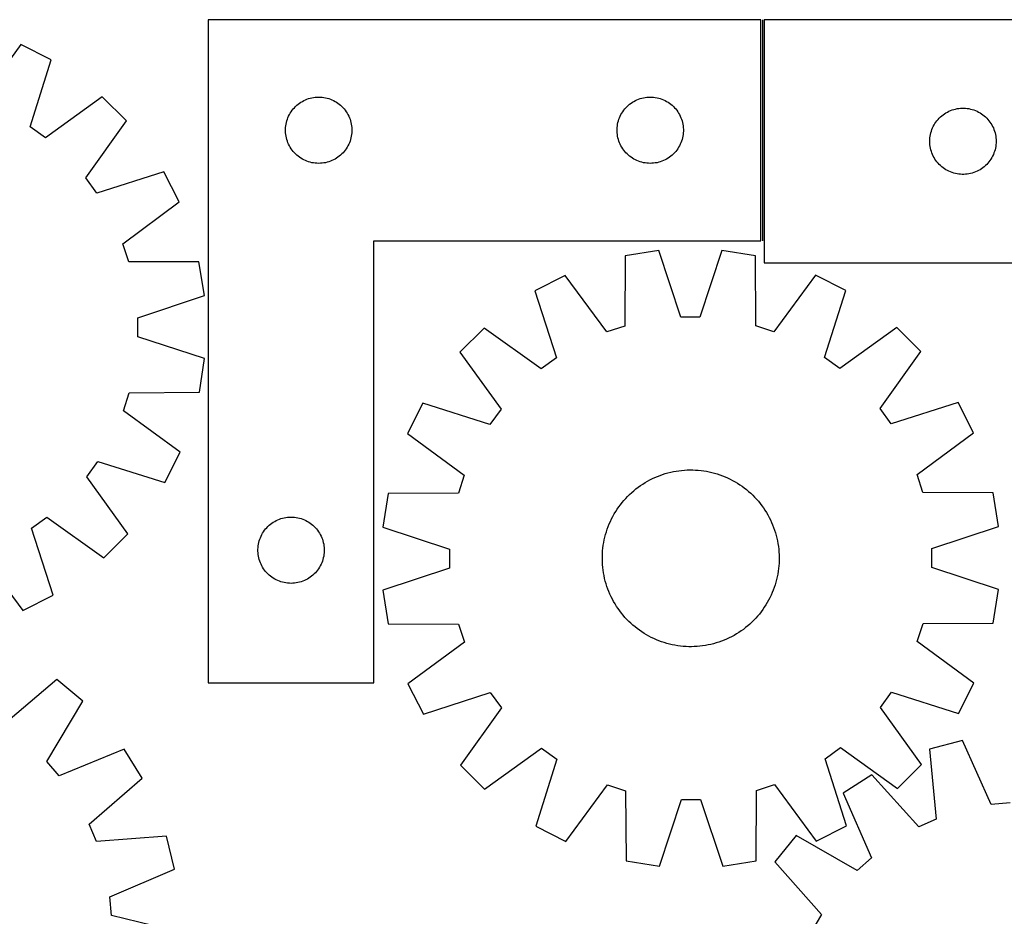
# Model space of a CAD drawing. Header units: millimetres. Extents: x 7 to 1493, y 7 to 2993.
# Tile 12 of 13: x 633 to 1079, y 2588 to 2993. Entities that reach past the tile are written whole.
import ezdxf

# ---------------------------------------------------------------- set-up
doc = ezdxf.new("R2010")
doc.units = ezdxf.units.MM
doc.layers.add('COMMON', color=5, linetype='CONTINUOUS', true_color=0x0000ff)
doc.layers.add('CUT', color=7, linetype='CONTINUOUS', true_color=0x000000)

msp = doc.modelspace()

# ---------------------------------------------------------------- linework, layer by layer
at = {"layer": 'COMMON'}
msp.add_line((969.435485, 2993.436553), (969.435485, 2893.436553), dxfattribs=at)
at = {"layer": 'CUT'}
for p, q in [((718.685485, 2993.436553), (718.685485, 2693.436553)), ((968.685485, 2993.436553), (718.685485, 2993.436553)), ((968.685485, 2893.436553), (968.685485, 2993.436553)), ((1150.185486, 2993.436553), (970.185486, 2993.436553)), ((970.185486, 2993.436553), (970.185486, 2883.436553)), ((633.891392, 2982.176765), (615.171415, 2956.514785)), ((647.625489, 2975.24098), (633.891392, 2982.176765)), ((638.085455, 2944.943083), (647.625489, 2975.24098)), ((670.774064, 2958.549386), (645.04032, 2939.928184)), ((681.692691, 2947.708993), (670.774064, 2958.549386)), ((764.865418, 2957.941969), (765.617204, 2958.119389)), ((765.617204, 2958.119389), (766.377126, 2958.257872)), ((766.377126, 2958.257872), (767.14317, 2958.357051)), ((767.14317, 2958.357051), (767.913304, 2958.416665)), ((767.913304, 2958.416665), (768.685485, 2958.436553)), ((768.685485, 2958.436553), (769.457666, 2958.416665)), ((769.457666, 2958.416665), (770.2278, 2958.357051)), ((770.2278, 2958.357051), (770.993844, 2958.257872)), ((770.993844, 2958.257872), (771.753766, 2958.119389)), ((771.753766, 2958.119389), (772.505552, 2957.941969)), ((914.865418, 2957.941969), (915.617204, 2958.119389)), ((915.617204, 2958.119389), (916.377126, 2958.257872)), ((916.377126, 2958.257872), (917.14317, 2958.357051)), ((917.14317, 2958.357051), (917.913304, 2958.416665)), ((917.913304, 2958.416665), (918.685485, 2958.436553)), ((918.685485, 2958.436553), (919.457666, 2958.416665)), ((919.457666, 2958.416665), (920.2278, 2958.357051)), ((920.2278, 2958.357051), (920.993844, 2958.257872)), ((920.993844, 2958.257872), (921.753766, 2958.119389)), ((921.753766, 2958.119389), (922.505552, 2957.941969)), ((757.167278, 2953.045451), (757.677205, 2953.625653)), ((757.677205, 2953.625653), (758.216323, 2954.178836)), ((758.216323, 2954.178836), (758.783203, 2954.703532)), ((758.783203, 2954.703532), (759.376343, 2955.19835)), ((759.376343, 2955.19835), (759.994169, 2955.661978)), ((759.994169, 2955.661978), (760.635042, 2956.093187)), ((760.635042, 2956.093187), (761.297264, 2956.490832)), ((761.297264, 2956.490832), (761.979078, 2956.85386)), ((761.979078, 2956.85386), (762.678677, 2957.181307)), ((762.678677, 2957.181307), (763.394204, 2957.472306)), ((763.394204, 2957.472306), (764.123763, 2957.726084)), ((764.123763, 2957.726084), (764.865418, 2957.941969)), ((772.505552, 2957.941969), (773.247208, 2957.726084)), ((773.247208, 2957.726084), (773.976766, 2957.472306)), ((773.976766, 2957.472306), (774.692294, 2957.181307)), ((774.692294, 2957.181307), (775.391892, 2956.85386)), ((775.391892, 2956.85386), (776.073706, 2956.490832)), ((776.073706, 2956.490832), (776.735928, 2956.093187)), ((776.735928, 2956.093187), (777.376802, 2955.661978)), ((777.376802, 2955.661978), (777.994627, 2955.19835)), ((777.994627, 2955.19835), (778.587767, 2954.703532)), ((778.587767, 2954.703532), (779.154647, 2954.178836)), ((779.154647, 2954.178836), (779.693766, 2953.625653)), ((779.693766, 2953.625653), (780.203692, 2953.045451)), ((907.167278, 2953.045451), (907.677205, 2953.625653)), ((907.677205, 2953.625653), (908.216323, 2954.178836)), ((908.216323, 2954.178836), (908.783203, 2954.703532)), ((908.783203, 2954.703532), (909.376343, 2955.19835)), ((909.376343, 2955.19835), (909.994169, 2955.661978)), ((909.994169, 2955.661978), (910.635042, 2956.093187)), ((910.635042, 2956.093187), (911.297264, 2956.490832)), ((911.297264, 2956.490832), (911.979078, 2956.85386)), ((911.979078, 2956.85386), (912.678677, 2957.181307)), ((912.678677, 2957.181307), (913.394204, 2957.472306)), ((913.394204, 2957.472306), (914.123763, 2957.726084)), ((914.123763, 2957.726084), (914.865418, 2957.941969)), ((922.505552, 2957.941969), (923.247208, 2957.726084)), ((923.247208, 2957.726084), (923.976766, 2957.472306)), ((923.976766, 2957.472306), (924.692294, 2957.181307)), ((924.692294, 2957.181307), (925.391892, 2956.85386)), ((925.391892, 2956.85386), (926.073706, 2956.490832)), ((926.073706, 2956.490832), (926.735928, 2956.093187)), ((926.735928, 2956.093187), (927.376802, 2955.661978)), ((927.376802, 2955.661978), (927.994627, 2955.19835)), ((927.994627, 2955.19835), (928.587767, 2954.703532)), ((928.587767, 2954.703532), (929.154647, 2954.178836)), ((929.154647, 2954.178836), (929.693766, 2953.625653)), ((929.693766, 2953.625653), (930.203692, 2953.045451)), ((754.790626, 2949.087472), (755.099951, 2949.795269)), ((755.099951, 2949.795269), (755.445303, 2950.486204)), ((755.445303, 2950.486204), (755.825766, 2951.158445)), ((755.825766, 2951.158445), (756.24033, 2951.810209)), ((756.24033, 2951.810209), (756.687896, 2952.439767)), ((756.687896, 2952.439767), (757.167278, 2953.045451)), ((780.203692, 2953.045451), (780.683074, 2952.439767)), ((780.683074, 2952.439767), (781.13064, 2951.810209)), ((781.13064, 2951.810209), (781.545205, 2951.158445)), ((781.545205, 2951.158445), (781.925667, 2950.486204)), ((781.925667, 2950.486204), (782.271019, 2949.795269)), ((782.271019, 2949.795269), (782.580345, 2949.087472)), ((904.790626, 2949.087472), (905.099951, 2949.795269)), ((905.099951, 2949.795269), (905.445303, 2950.486204)), ((905.445303, 2950.486204), (905.825766, 2951.158445)), ((905.825766, 2951.158445), (906.24033, 2951.810209)), ((906.24033, 2951.810209), (906.687896, 2952.439767)), ((906.687896, 2952.439767), (907.167278, 2953.045451)), ((930.203692, 2953.045451), (930.683074, 2952.439767)), ((930.683074, 2952.439767), (931.13064, 2951.810209)), ((931.13064, 2951.810209), (931.545205, 2951.158445)), ((931.545205, 2951.158445), (931.925667, 2950.486204)), ((931.925667, 2950.486204), (932.271019, 2949.795269)), ((932.271019, 2949.795269), (932.580345, 2949.087472)), ((1049.443203, 2948.905716), (1049.996386, 2949.444834)), ((1049.996386, 2949.444834), (1050.576588, 2949.95476)), ((1050.576588, 2949.95476), (1051.182272, 2950.434142)), ((1051.182272, 2950.434142), (1051.81183, 2950.881708)), ((1051.81183, 2950.881708), (1052.463594, 2951.296273)), ((1052.463594, 2951.296273), (1053.135835, 2951.676735)), ((1053.135835, 2951.676735), (1053.82677, 2952.022087)), ((1053.82677, 2952.022087), (1054.534568, 2952.331413)), ((1054.534568, 2952.331413), (1055.25735, 2952.603892)), ((1055.25735, 2952.603892), (1055.993202, 2952.838801)), ((1055.993202, 2952.838801), (1056.74017, 2953.035519)), ((1056.74017, 2953.035519), (1057.496275, 2953.193523)), ((1057.496275, 2953.193523), (1058.259511, 2953.312393)), ((1058.259511, 2953.312393), (1059.027854, 2953.391816)), ((1059.027854, 2953.391816), (1059.799267, 2953.43158)), ((1059.799267, 2953.43158), (1060.571705, 2953.43158)), ((1060.571705, 2953.43158), (1061.343118, 2953.391816)), ((1061.343118, 2953.391816), (1062.111461, 2953.312393)), ((1062.111461, 2953.312393), (1062.874697, 2953.193523)), ((1062.874697, 2953.193523), (1063.630802, 2953.035519)), ((1063.630802, 2953.035519), (1064.377771, 2952.838801)), ((1064.377771, 2952.838801), (1065.113622, 2952.603892)), ((1065.113622, 2952.603892), (1065.836404, 2952.331413)), ((1065.836404, 2952.331413), (1066.544202, 2952.022087)), ((1066.544202, 2952.022087), (1067.235137, 2951.676735)), ((1067.235137, 2951.676735), (1067.907378, 2951.296273)), ((1067.907378, 2951.296273), (1068.559142, 2950.881708)), ((1068.559142, 2950.881708), (1069.1887, 2950.434142)), ((1069.1887, 2950.434142), (1069.794384, 2949.95476)), ((1069.794384, 2949.95476), (1070.374586, 2949.444834)), ((1070.374586, 2949.444834), (1070.927769, 2948.905716)), ((645.04032, 2939.928184), (638.085455, 2944.943083)), ((663.257015, 2921.842014), (681.692691, 2947.708993)), ((753.730222, 2944.594185), (753.809645, 2945.362529)), ((753.809645, 2945.362529), (753.928516, 2946.125765)), ((753.928516, 2946.125765), (754.086519, 2946.881869)), ((754.086519, 2946.881869), (754.283237, 2947.628838)), ((754.283237, 2947.628838), (754.518147, 2948.364689)), ((754.518147, 2948.364689), (754.790626, 2949.087472)), ((782.580345, 2949.087472), (782.852824, 2948.364689)), ((782.852824, 2948.364689), (783.087733, 2947.628838)), ((783.087733, 2947.628838), (783.284451, 2946.881869)), ((783.284451, 2946.881869), (783.442454, 2946.125765)), ((783.442454, 2946.125765), (783.561325, 2945.362529)), ((783.561325, 2945.362529), (783.640748, 2944.594185)), ((903.730222, 2944.594185), (903.809645, 2945.362529)), ((903.809645, 2945.362529), (903.928516, 2946.125765)), ((903.928516, 2946.125765), (904.086519, 2946.881869)), ((904.086519, 2946.881869), (904.283237, 2947.628838)), ((904.283237, 2947.628838), (904.518147, 2948.364689)), ((904.518147, 2948.364689), (904.790626, 2949.087472)), ((932.580345, 2949.087472), (932.852824, 2948.364689)), ((932.852824, 2948.364689), (933.087733, 2947.628838)), ((933.087733, 2947.628838), (933.284451, 2946.881869)), ((933.284451, 2946.881869), (933.442454, 2946.125765)), ((933.442454, 2946.125765), (933.561325, 2945.362529)), ((933.561325, 2945.362529), (933.640748, 2944.594185)), ((1046.440733, 2944.443362), (1046.76818, 2945.14296)), ((1046.76818, 2945.14296), (1047.131207, 2945.824774)), ((1047.131207, 2945.824774), (1047.528853, 2946.486996)), ((1047.528853, 2946.486996), (1047.960061, 2947.12787)), ((1047.960061, 2947.12787), (1048.423689, 2947.745696)), ((1048.423689, 2947.745696), (1048.918507, 2948.338835)), ((1048.918507, 2948.338835), (1049.443203, 2948.905716)), ((1070.927769, 2948.905716), (1071.452465, 2948.338835)), ((1071.452465, 2948.338835), (1071.947283, 2947.745696)), ((1071.947283, 2947.745696), (1072.410911, 2947.12787)), ((1072.410911, 2947.12787), (1072.842119, 2946.486996)), ((1072.842119, 2946.486996), (1073.239765, 2945.824774)), ((1073.239765, 2945.824774), (1073.602792, 2945.14296)), ((1073.602792, 2945.14296), (1073.93024, 2944.443362)), ((753.690458, 2943.822772), (753.730222, 2944.594185)), ((753.690458, 2943.050335), (753.690458, 2943.822772)), ((753.730222, 2942.278921), (753.690458, 2943.050335)), ((753.809645, 2941.510578), (753.730222, 2942.278921)), ((753.928516, 2940.747342), (753.809645, 2941.510578)), ((754.086519, 2939.991237), (753.928516, 2940.747342)), ((783.442454, 2940.747342), (783.284451, 2939.991237)), ((783.561325, 2941.510578), (783.442454, 2940.747342)), ((783.640748, 2942.278921), (783.561325, 2941.510578)), ((783.640748, 2944.594185), (783.680512, 2943.822772)), ((783.680512, 2943.050335), (783.640748, 2942.278921)), ((783.680512, 2943.822772), (783.680512, 2943.050335)), ((903.690458, 2943.822772), (903.730222, 2944.594185)), ((903.690458, 2943.050335), (903.690458, 2943.822772)), ((903.730222, 2942.278921), (903.690458, 2943.050335)), ((903.809645, 2941.510578), (903.730222, 2942.278921)), ((903.928516, 2940.747342), (903.809645, 2941.510578)), ((904.086519, 2939.991237), (903.928516, 2940.747342)), ((933.442454, 2940.747342), (933.284451, 2939.991237)), ((933.561325, 2941.510578), (933.442454, 2940.747342)), ((933.640748, 2942.278921), (933.561325, 2941.510578)), ((933.640748, 2944.594185), (933.680512, 2943.822772)), ((933.680512, 2943.050335), (933.640748, 2942.278921)), ((933.680512, 2943.822772), (933.680512, 2943.050335)), ((1045.264988, 2939.978868), (1045.364168, 2940.744912)), ((1045.364168, 2940.744912), (1045.502651, 2941.504834)), ((1045.502651, 2941.504834), (1045.68007, 2942.25662)), ((1045.68007, 2942.25662), (1045.895955, 2942.998276)), ((1045.895955, 2942.998276), (1046.149734, 2943.727835)), ((1046.149734, 2943.727835), (1046.440733, 2944.443362)), ((1073.93024, 2944.443362), (1074.221238, 2943.727835)), ((1074.221238, 2943.727835), (1074.475017, 2942.998276)), ((1074.475017, 2942.998276), (1074.690902, 2942.25662)), ((1074.690902, 2942.25662), (1074.868321, 2941.504834)), ((1074.868321, 2941.504834), (1075.006805, 2940.744912)), ((1075.006805, 2940.744912), (1075.105984, 2939.978868)), ((754.283237, 2939.244269), (754.086519, 2939.991237)), ((754.518147, 2938.508418), (754.283237, 2939.244269)), ((754.790626, 2937.785635), (754.518147, 2938.508418)), ((755.099951, 2937.077837), (754.790626, 2937.785635)), ((755.445303, 2936.386902), (755.099951, 2937.077837)), ((755.825766, 2935.714661), (755.445303, 2936.386902)), ((781.925667, 2936.386902), (781.545205, 2935.714661)), ((782.271019, 2937.077837), (781.925667, 2936.386902)), ((782.580345, 2937.785635), (782.271019, 2937.077837)), ((782.852824, 2938.508418), (782.580345, 2937.785635)), ((783.087733, 2939.244269), (782.852824, 2938.508418)), ((783.284451, 2939.991237), (783.087733, 2939.244269)), ((904.283237, 2939.244269), (904.086519, 2939.991237)), ((904.518147, 2938.508418), (904.283237, 2939.244269)), ((904.790626, 2937.785635), (904.518147, 2938.508418)), ((905.099951, 2937.077837), (904.790626, 2937.785635)), ((905.445303, 2936.386902), (905.099951, 2937.077837)), ((905.825766, 2935.714661), (905.445303, 2936.386902)), ((931.925667, 2936.386902), (931.545205, 2935.714661)), ((932.271019, 2937.077837), (931.925667, 2936.386902)), ((932.580345, 2937.785635), (932.271019, 2937.077837)), ((932.852824, 2938.508418), (932.580345, 2937.785635)), ((933.087733, 2939.244269), (932.852824, 2938.508418)), ((933.284451, 2939.991237), (933.087733, 2939.244269)), ((1045.185486, 2938.436553), (1045.205375, 2939.208735)), ((1045.205375, 2937.664372), (1045.185486, 2938.436553)), ((1045.205375, 2939.208735), (1045.264988, 2939.978868)), ((1045.264988, 2936.894238), (1045.205375, 2937.664372)), ((1045.364168, 2936.128195), (1045.264988, 2936.894238)), ((1045.502651, 2935.368272), (1045.364168, 2936.128195)), ((1075.006805, 2936.128195), (1074.868321, 2935.368272)), ((1075.105984, 2936.894238), (1075.006805, 2936.128195)), ((1075.105984, 2939.978868), (1075.165597, 2939.208735)), ((1075.165597, 2937.664372), (1075.105984, 2936.894238)), ((1075.165597, 2939.208735), (1075.185486, 2938.436553)), ((1075.185486, 2938.436553), (1075.165597, 2937.664372)), ((756.24033, 2935.062897), (755.825766, 2935.714661)), ((756.687896, 2934.433339), (756.24033, 2935.062897)), ((757.167278, 2933.827656), (756.687896, 2934.433339)), ((757.677205, 2933.247453), (757.167278, 2933.827656)), ((758.216323, 2932.69427), (757.677205, 2933.247453)), ((758.783203, 2932.169574), (758.216323, 2932.69427)), ((759.376343, 2931.674756), (758.783203, 2932.169574)), ((759.994169, 2931.211128), (759.376343, 2931.674756)), ((777.994627, 2931.674756), (777.376802, 2931.211128)), ((778.587767, 2932.169574), (777.994627, 2931.674756)), ((779.154647, 2932.69427), (778.587767, 2932.169574)), ((779.693766, 2933.247453), (779.154647, 2932.69427)), ((780.203692, 2933.827656), (779.693766, 2933.247453)), ((780.683074, 2934.433339), (780.203692, 2933.827656)), ((781.13064, 2935.062897), (780.683074, 2934.433339)), ((781.545205, 2935.714661), (781.13064, 2935.062897)), ((906.24033, 2935.062897), (905.825766, 2935.714661)), ((906.687896, 2934.433339), (906.24033, 2935.062897)), ((907.167278, 2933.827656), (906.687896, 2934.433339)), ((907.677205, 2933.247453), (907.167278, 2933.827656)), ((908.216323, 2932.69427), (907.677205, 2933.247453)), ((908.783203, 2932.169574), (908.216323, 2932.69427)), ((909.376343, 2931.674756), (908.783203, 2932.169574)), ((909.994169, 2931.211128), (909.376343, 2931.674756)), ((927.994627, 2931.674756), (927.376802, 2931.211128)), ((928.587767, 2932.169574), (927.994627, 2931.674756)), ((929.154647, 2932.69427), (928.587767, 2932.169574)), ((929.693766, 2933.247453), (929.154647, 2932.69427)), ((930.203692, 2933.827656), (929.693766, 2933.247453)), ((930.683074, 2934.433339), (930.203692, 2933.827656)), ((931.13064, 2935.062897), (930.683074, 2934.433339)), ((931.545205, 2935.714661), (931.13064, 2935.062897)), ((1045.68007, 2934.616486), (1045.502651, 2935.368272)), ((1045.895955, 2933.874831), (1045.68007, 2934.616486)), ((1046.149734, 2933.145272), (1045.895955, 2933.874831)), ((1046.440733, 2932.429745), (1046.149734, 2933.145272)), ((1046.76818, 2931.730146), (1046.440733, 2932.429745)), ((1047.131207, 2931.048332), (1046.76818, 2931.730146)), ((1073.602792, 2931.730146), (1073.239765, 2931.048332)), ((1073.93024, 2932.429745), (1073.602792, 2931.730146)), ((1074.221238, 2933.145272), (1073.93024, 2932.429745)), ((1074.475017, 2933.874831), (1074.221238, 2933.145272)), ((1074.690902, 2934.616486), (1074.475017, 2933.874831)), ((1074.868321, 2935.368272), (1074.690902, 2934.616486)), ((760.635042, 2930.77992), (759.994169, 2931.211128)), ((761.297264, 2930.382275), (760.635042, 2930.77992)), ((761.979078, 2930.019247), (761.297264, 2930.382275)), ((762.678677, 2929.6918), (761.979078, 2930.019247)), ((763.394204, 2929.400801), (762.678677, 2929.6918)), ((764.123763, 2929.147023), (763.394204, 2929.400801)), ((764.865418, 2928.931137), (764.123763, 2929.147023)), ((765.617204, 2928.753718), (764.865418, 2928.931137)), ((766.377126, 2928.615235), (765.617204, 2928.753718)), ((767.14317, 2928.516055), (766.377126, 2928.615235)), ((767.913304, 2928.456442), (767.14317, 2928.516055)), ((768.685485, 2928.436553), (767.913304, 2928.456442)), ((769.457666, 2928.456442), (768.685485, 2928.436553)), ((770.2278, 2928.516055), (769.457666, 2928.456442)), ((770.993844, 2928.615235), (770.2278, 2928.516055)), ((771.753766, 2928.753718), (770.993844, 2928.615235)), ((772.505552, 2928.931137), (771.753766, 2928.753718)), ((773.247208, 2929.147023), (772.505552, 2928.931137)), ((773.976766, 2929.400801), (773.247208, 2929.147023)), ((774.692294, 2929.6918), (773.976766, 2929.400801)), ((775.391892, 2930.019247), (774.692294, 2929.6918)), ((776.073706, 2930.382275), (775.391892, 2930.019247)), ((776.735928, 2930.77992), (776.073706, 2930.382275)), ((777.376802, 2931.211128), (776.735928, 2930.77992)), ((910.635042, 2930.77992), (909.994169, 2931.211128)), ((911.297264, 2930.382275), (910.635042, 2930.77992)), ((911.979078, 2930.019247), (911.297264, 2930.382275)), ((912.678677, 2929.6918), (911.979078, 2930.019247)), ((913.394204, 2929.400801), (912.678677, 2929.6918)), ((914.123763, 2929.147023), (913.394204, 2929.400801)), ((914.865418, 2928.931137), (914.123763, 2929.147023)), ((915.617204, 2928.753718), (914.865418, 2928.931137)), ((916.377126, 2928.615235), (915.617204, 2928.753718)), ((917.14317, 2928.516055), (916.377126, 2928.615235)), ((917.913304, 2928.456442), (917.14317, 2928.516055)), ((918.685485, 2928.436553), (917.913304, 2928.456442)), ((919.457666, 2928.456442), (918.685485, 2928.436553)), ((920.2278, 2928.516055), (919.457666, 2928.456442)), ((920.993844, 2928.615235), (920.2278, 2928.516055)), ((921.753766, 2928.753718), (920.993844, 2928.615235)), ((922.505552, 2928.931137), (921.753766, 2928.753718)), ((923.247208, 2929.147023), (922.505552, 2928.931137)), ((923.976766, 2929.400801), (923.247208, 2929.147023)), ((924.692294, 2929.6918), (923.976766, 2929.400801)), ((925.391892, 2930.019247), (924.692294, 2929.6918)), ((926.073706, 2930.382275), (925.391892, 2930.019247)), ((926.735928, 2930.77992), (926.073706, 2930.382275)), ((927.376802, 2931.211128), (926.735928, 2930.77992)), ((1047.528853, 2930.38611), (1047.131207, 2931.048332)), ((1047.960061, 2929.745237), (1047.528853, 2930.38611)), ((1048.423689, 2929.127411), (1047.960061, 2929.745237)), ((1048.918507, 2928.534271), (1048.423689, 2929.127411)), ((1049.443203, 2927.967391), (1048.918507, 2928.534271)), ((1049.996386, 2927.428273), (1049.443203, 2927.967391)), ((1050.576588, 2926.918347), (1049.996386, 2927.428273)), ((1051.182272, 2926.438965), (1050.576588, 2926.918347)), ((1069.794384, 2926.918347), (1069.1887, 2926.438965)), ((1070.374586, 2927.428273), (1069.794384, 2926.918347)), ((1070.927769, 2927.967391), (1070.374586, 2927.428273)), ((1071.452465, 2928.534271), (1070.927769, 2927.967391)), ((1071.947283, 2929.127411), (1071.452465, 2928.534271)), ((1072.410911, 2929.745237), (1071.947283, 2929.127411)), ((1072.842119, 2930.38611), (1072.410911, 2929.745237)), ((1073.239765, 2931.048332), (1072.842119, 2930.38611)), ((698.550308, 2924.681041), (668.321796, 2914.923389)), ((705.584674, 2910.997173), (698.550308, 2924.681041)), ((1051.81183, 2925.991398), (1051.182272, 2926.438965)), ((1052.463594, 2925.576834), (1051.81183, 2925.991398)), ((1053.135835, 2925.196371), (1052.463594, 2925.576834)), ((1053.82677, 2924.851019), (1053.135835, 2925.196371)), ((1054.534568, 2924.541694), (1053.82677, 2924.851019)), ((1055.25735, 2924.269215), (1054.534568, 2924.541694)), ((1055.993202, 2924.034305), (1055.25735, 2924.269215)), ((1056.74017, 2923.837588), (1055.993202, 2924.034305)), ((1057.496275, 2923.679584), (1056.74017, 2923.837588)), ((1058.259511, 2923.560713), (1057.496275, 2923.679584)), ((1059.027854, 2923.48129), (1058.259511, 2923.560713)), ((1059.799267, 2923.441526), (1059.027854, 2923.48129)), ((1060.571705, 2923.441526), (1059.799267, 2923.441526)), ((1061.343118, 2923.48129), (1060.571705, 2923.441526)), ((1062.111461, 2923.560713), (1061.343118, 2923.48129)), ((1062.874697, 2923.679584), (1062.111461, 2923.560713)), ((1063.630802, 2923.837588), (1062.874697, 2923.679584)), ((1064.377771, 2924.034305), (1063.630802, 2923.837588)), ((1065.113622, 2924.269215), (1064.377771, 2924.034305)), ((1065.836404, 2924.541694), (1065.113622, 2924.269215)), ((1066.544202, 2924.851019), (1065.836404, 2924.541694)), ((1067.235137, 2925.196371), (1066.544202, 2924.851019)), ((1067.907378, 2925.576834), (1067.235137, 2925.196371)), ((1068.559142, 2925.991398), (1067.907378, 2925.576834)), ((1069.1887, 2926.438965), (1068.559142, 2925.991398)), ((668.321796, 2914.923389), (663.257015, 2921.842014)), ((680.057968, 2892.093151), (705.584674, 2910.997173)), ((682.736888, 2883.948045), (680.057968, 2892.093151)), ((793.685485, 2693.436553), (793.685485, 2893.436553)), ((793.685485, 2893.436553), (968.685485, 2893.436553)), ((922.573517, 2889.032883), (907.379964, 2886.606675)), ((932.594061, 2858.890497), (922.573517, 2889.032883)), ((951.112342, 2889.069131), (941.168398, 2858.901387)), ((966.312009, 2886.681525), (951.112342, 2889.069131)), ((714.501192, 2883.886999), (682.736888, 2883.948045)), ((716.962723, 2868.699128), (714.501192, 2883.886999)), ((907.379964, 2886.606675), (907.245056, 2854.842599)), ((966.527603, 2854.917894), (966.312009, 2886.681525)), ((970.185486, 2883.436553), (1150.185486, 2883.436553)), ((993.465245, 2877.897017), (974.685647, 2852.278635)), ((1007.183177, 2870.929313), (993.465245, 2877.897017)), ((880.24913, 2877.753221), (866.548941, 2870.750694)), ((899.093743, 2852.182626), (880.24913, 2877.753221)), ((866.548941, 2870.750694), (876.236276, 2840.499573)), ((997.572717, 2840.653683), (1007.183177, 2870.929313)), ((686.843719, 2858.608521), (716.962723, 2868.699128)), ((686.874547, 2850.034233), (686.843719, 2858.608521)), ((941.168398, 2858.901387), (932.594061, 2858.890497)), ((843.481853, 2853.946669), (832.616099, 2843.053279)), ((869.305893, 2835.450894), (843.481853, 2853.946669)), ((907.245056, 2854.842599), (899.093743, 2852.182626)), ((974.685647, 2852.278635), (966.527603, 2854.917894)), ((1030.292877, 2854.183938), (1004.515902, 2835.622624)), ((1041.186267, 2843.318184), (1030.292877, 2854.183938)), ((717.065332, 2840.160465), (686.874547, 2850.034233)), ((832.616099, 2843.053279), (851.177412, 2817.276305)), ((1022.690492, 2817.494144), (1041.186267, 2843.318184)), ((714.713077, 2824.955287), (717.065332, 2840.160465)), ((876.236276, 2840.499573), (869.305893, 2835.450894)), ((1004.515902, 2835.622624), (997.572717, 2840.653683)), ((680.329751, 2816.501674), (682.950033, 2824.665834)), ((682.950033, 2824.665834), (714.713077, 2824.955287)), ((815.870723, 2819.943579), (808.90302, 2806.225647)), ((846.146354, 2810.333119), (815.870723, 2819.943579)), ((1057.990291, 2820.251096), (1027.739171, 2810.563761)), ((1064.992818, 2806.550907), (1057.990291, 2820.251096)), ((705.991732, 2797.781698), (680.329751, 2816.501674)), ((851.177412, 2817.276305), (846.146354, 2810.333119)), ((1027.739171, 2810.563761), (1022.690492, 2817.494144)), ((808.90302, 2806.225647), (834.521401, 2787.446049)), ((1039.422224, 2787.706294), (1064.992818, 2806.550907)), ((699.055946, 2784.047601), (705.991732, 2797.781698)), ((663.74315, 2786.632769), (668.75805, 2793.587634)), ((668.75805, 2793.587634), (699.055946, 2784.047601)), ((927.938282, 2788.735652), (929.166383, 2789.001688)), ((929.166383, 2789.001688), (930.402234, 2789.229017)), ((930.402234, 2789.229017), (931.644616, 2789.417414)), ((931.644616, 2789.417414), (932.892303, 2789.566695)), ((932.892303, 2789.566695), (934.144063, 2789.676711)), ((934.144063, 2789.676711), (935.398661, 2789.747354)), ((935.398661, 2789.747354), (936.654859, 2789.778554)), ((936.654859, 2789.778554), (937.911417, 2789.770281)), ((937.911417, 2789.770281), (939.167095, 2789.722543)), ((939.167095, 2789.722543), (940.420655, 2789.635386)), ((940.420655, 2789.635386), (941.670858, 2789.508897)), ((941.670858, 2789.508897), (942.91647, 2789.343201)), ((942.91647, 2789.343201), (944.156264, 2789.13846)), ((944.156264, 2789.13846), (945.389015, 2788.894878)), ((945.389015, 2788.894878), (946.613506, 2788.612695)), ((682.364353, 2760.899025), (663.74315, 2786.632769)), ((834.521401, 2787.446049), (831.882143, 2779.288005)), ((916.344873, 2784.022689), (917.430657, 2784.655208)), ((917.430657, 2784.655208), (918.535773, 2785.253309)), ((918.535773, 2785.253309), (919.65913, 2785.816403)), ((919.65913, 2785.816403), (920.799621, 2786.343934)), ((920.799621, 2786.343934), (921.956118, 2786.835381)), ((921.956118, 2786.835381), (923.127482, 2787.290258)), ((923.127482, 2787.290258), (924.312556, 2787.708118)), ((924.312556, 2787.708118), (925.51017, 2788.088548)), ((925.51017, 2788.088548), (926.719143, 2788.431172)), ((926.719143, 2788.431172), (927.938282, 2788.735652)), ((946.613506, 2788.612695), (947.82853, 2788.292188)), ((947.82853, 2788.292188), (949.032887, 2787.933675)), ((949.032887, 2787.933675), (950.225388, 2787.537509)), ((950.225388, 2787.537509), (951.404857, 2787.104081)), ((951.404857, 2787.104081), (952.57013, 2786.633819)), ((952.57013, 2786.633819), (953.720056, 2786.127187)), ((953.720056, 2786.127187), (954.853501, 2785.584684)), ((954.853501, 2785.584684), (955.969347, 2785.006848)), ((955.969347, 2785.006848), (957.066491, 2784.394246)), ((957.066491, 2784.394246), (958.143853, 2783.747485)), ((1042.082197, 2779.55498), (1039.422224, 2787.706294)), ((910.294685, 2779.542062), (911.242714, 2780.366833)), ((911.242714, 2780.366833), (912.216182, 2781.161419)), ((912.216182, 2781.161419), (913.214128, 2781.925035)), ((913.214128, 2781.925035), (914.235568, 2782.656928)), ((914.235568, 2782.656928), (915.279493, 2783.356376)), ((915.279493, 2783.356376), (916.344873, 2784.022689)), ((958.143853, 2783.747485), (959.200367, 2783.067202)), ((959.200367, 2783.067202), (960.234991, 2782.354069)), ((960.234991, 2782.354069), (961.246705, 2781.60879)), ((961.246705, 2781.60879), (962.23451, 2780.832099)), ((962.23451, 2780.832099), (963.197432, 2780.024765)), ((963.197432, 2780.024765), (964.134519, 2779.187582)), ((800.118512, 2779.072411), (797.730906, 2763.872744)), ((831.882143, 2779.288005), (800.118512, 2779.072411)), ((905.967937, 2774.994913), (906.775272, 2775.957834)), ((906.775272, 2775.957834), (907.612455, 2776.894921)), ((907.612455, 2776.894921), (908.478659, 2777.805249)), ((908.478659, 2777.805249), (909.37303, 2778.68792)), ((909.37303, 2778.68792), (910.294685, 2779.542062)), ((964.134519, 2779.187582), (965.044847, 2778.321378)), ((965.044847, 2778.321378), (965.927518, 2777.427007)), ((965.927518, 2777.427007), (966.78166, 2776.505352)), ((966.78166, 2776.505352), (967.606431, 2775.557323)), ((967.606431, 2775.557323), (968.401017, 2774.583855)), ((1073.846273, 2779.420073), (1042.082197, 2779.55498)), ((1076.272481, 2764.22652), (1073.846273, 2779.420073)), ((903.052552, 2770.904255), (903.732834, 2771.960769)), ((903.732834, 2771.960769), (904.445967, 2772.995393)), ((904.445967, 2772.995393), (905.191247, 2774.007108)), ((905.191247, 2774.007108), (905.967937, 2774.994913)), ((968.401017, 2774.583855), (969.164633, 2773.585908)), ((969.164633, 2773.585908), (969.896526, 2772.564469)), ((969.896526, 2772.564469), (970.595974, 2771.520544)), ((970.595974, 2771.520544), (971.262286, 2770.455163)), ((638.738355, 2763.351294), (645.65698, 2768.416075)), ((645.65698, 2768.416075), (671.523959, 2749.980399)), ((748.135042, 2766.093187), (748.797264, 2766.490832)), ((748.797264, 2766.490832), (749.479078, 2766.85386)), ((749.479078, 2766.85386), (750.178677, 2767.181307)), ((750.178677, 2767.181307), (750.894204, 2767.472306)), ((750.894204, 2767.472306), (751.623763, 2767.726084)), ((751.623763, 2767.726084), (752.365418, 2767.941969)), ((752.365418, 2767.941969), (753.117204, 2768.119389)), ((753.117204, 2768.119389), (753.877126, 2768.257872)), ((753.877126, 2768.257872), (754.64317, 2768.357051)), ((754.64317, 2768.357051), (755.413304, 2768.416665)), ((755.413304, 2768.416665), (756.185485, 2768.436553)), ((756.185485, 2768.436553), (756.957666, 2768.416665)), ((756.957666, 2768.416665), (757.7278, 2768.357051)), ((757.7278, 2768.357051), (758.493844, 2768.257872)), ((758.493844, 2768.257872), (759.253766, 2768.119389)), ((759.253766, 2768.119389), (760.005552, 2767.941969)), ((760.005552, 2767.941969), (760.747208, 2767.726084)), ((760.747208, 2767.726084), (761.476766, 2767.472306)), ((761.476766, 2767.472306), (762.192294, 2767.181307)), ((762.192294, 2767.181307), (762.891892, 2766.85386)), ((762.891892, 2766.85386), (763.573706, 2766.490832)), ((763.573706, 2766.490832), (764.235928, 2766.093187)), ((900.166218, 2765.330532), (900.67285, 2766.480458)), ((900.67285, 2766.480458), (901.215352, 2767.613903)), ((901.215352, 2767.613903), (901.793189, 2768.729749)), ((901.793189, 2768.729749), (902.40579, 2769.826894)), ((902.40579, 2769.826894), (903.052552, 2770.904255)), ((971.262286, 2770.455163), (971.894805, 2769.36938)), ((971.894805, 2769.36938), (972.492907, 2768.264264)), ((972.492907, 2768.264264), (973.056001, 2767.140906)), ((973.056001, 2767.140906), (973.583532, 2766.000416)), ((648.496007, 2733.122781), (638.738355, 2763.351294)), ((743.74033, 2761.810209), (744.187896, 2762.439767)), ((744.187896, 2762.439767), (744.667278, 2763.045451)), ((744.667278, 2763.045451), (745.177205, 2763.625653)), ((745.177205, 2763.625653), (745.716323, 2764.178836)), ((745.716323, 2764.178836), (746.283203, 2764.703532)), ((746.283203, 2764.703532), (746.876343, 2765.19835)), ((746.876343, 2765.19835), (747.494169, 2765.661978)), ((747.494169, 2765.661978), (748.135042, 2766.093187)), ((764.235928, 2766.093187), (764.876802, 2765.661978)), ((764.876802, 2765.661978), (765.494627, 2765.19835)), ((765.494627, 2765.19835), (766.087767, 2764.703532)), ((766.087767, 2764.703532), (766.654647, 2764.178836)), ((766.654647, 2764.178836), (767.193766, 2763.625653)), ((767.193766, 2763.625653), (767.703692, 2763.045451)), ((767.703692, 2763.045451), (768.183074, 2762.439767)), ((768.183074, 2762.439767), (768.63064, 2761.810209)), ((797.730906, 2763.872744), (827.898649, 2753.9288)), ((898.866362, 2761.793289), (899.262528, 2762.98579)), ((899.262528, 2762.98579), (899.695956, 2764.165259)), ((899.695956, 2764.165259), (900.166218, 2765.330532)), ((973.583532, 2766.000416), (974.074979, 2764.843918)), ((974.074979, 2764.843918), (974.529856, 2763.672554)), ((974.529856, 2763.672554), (974.947716, 2762.487481)), ((974.947716, 2762.487481), (975.328146, 2761.289866)), ((1046.130095, 2754.205976), (1076.272481, 2764.22652)), ((671.523959, 2749.980399), (682.364353, 2760.899025)), ((741.586519, 2756.881869), (741.783237, 2757.628838)), ((741.783237, 2757.628838), (742.018147, 2758.364689)), ((742.018147, 2758.364689), (742.290626, 2759.087472)), ((742.290626, 2759.087472), (742.599951, 2759.795269)), ((742.599951, 2759.795269), (742.945303, 2760.486204)), ((742.945303, 2760.486204), (743.325766, 2761.158445)), ((743.325766, 2761.158445), (743.74033, 2761.810209)), ((768.63064, 2761.810209), (769.045205, 2761.158445)), ((769.045205, 2761.158445), (769.425667, 2760.486204)), ((769.425667, 2760.486204), (769.771019, 2759.795269)), ((769.771019, 2759.795269), (770.080345, 2759.087472)), ((770.080345, 2759.087472), (770.352824, 2758.364689)), ((770.352824, 2758.364689), (770.587733, 2757.628838)), ((770.587733, 2757.628838), (770.784451, 2756.881869)), ((897.661576, 2756.916666), (897.905159, 2758.149417)), ((897.905159, 2758.149417), (898.187342, 2759.373908)), ((898.187342, 2759.373908), (898.507849, 2760.588932)), ((898.507849, 2760.588932), (898.866362, 2761.793289)), ((975.328146, 2761.289866), (975.67077, 2760.080893)), ((975.67077, 2760.080893), (975.97525, 2758.861755)), ((975.97525, 2758.861755), (976.241285, 2757.633654)), ((976.241285, 2757.633654), (976.468614, 2756.397803)), ((741.190458, 2753.822772), (741.230222, 2754.594185)), ((741.190458, 2753.050335), (741.190458, 2753.822772)), ((741.230222, 2754.594185), (741.309645, 2755.362529)), ((741.309645, 2755.362529), (741.428516, 2756.125765)), ((741.428516, 2756.125765), (741.586519, 2756.881869)), ((770.784451, 2756.881869), (770.942454, 2756.125765)), ((770.942454, 2756.125765), (771.061325, 2755.362529)), ((771.061325, 2755.362529), (771.140748, 2754.594185)), ((771.140748, 2754.594185), (771.180512, 2753.822772)), ((771.180512, 2753.822772), (771.180512, 2753.050335)), ((827.898649, 2753.9288), (827.90954, 2745.354463)), ((897.077494, 2751.927498), (897.164651, 2753.181057)), ((897.164651, 2753.181057), (897.29114, 2754.43126)), ((897.29114, 2754.43126), (897.456836, 2755.676873)), ((897.456836, 2755.676873), (897.661576, 2756.916666)), ((976.468614, 2756.397803), (976.657012, 2755.155421)), ((976.657012, 2755.155421), (976.806293, 2753.907734)), ((976.806293, 2753.907734), (976.916309, 2752.655974)), ((1046.140985, 2745.631639), (1046.130095, 2754.205976)), ((615.908117, 2751.615122), (634.812139, 2726.088416)), ((741.230222, 2752.278921), (741.190458, 2753.050335)), ((741.309645, 2751.510578), (741.230222, 2752.278921)), ((741.428516, 2750.747342), (741.309645, 2751.510578)), ((741.586519, 2749.991237), (741.428516, 2750.747342)), ((741.783237, 2749.244269), (741.586519, 2749.991237)), ((742.018147, 2748.508418), (741.783237, 2749.244269)), ((770.587733, 2749.244269), (770.352824, 2748.508418)), ((770.784451, 2749.991237), (770.587733, 2749.244269)), ((770.942454, 2750.747342), (770.784451, 2749.991237)), ((771.061325, 2751.510578), (770.942454, 2750.747342)), ((771.140748, 2752.278921), (771.061325, 2751.510578)), ((771.180512, 2753.050335), (771.140748, 2752.278921)), ((897.021482, 2749.415261), (897.029755, 2750.671819)), ((897.052683, 2748.159063), (897.021482, 2749.415261)), ((897.029755, 2750.671819), (897.077494, 2751.927498)), ((976.916309, 2752.655974), (976.986952, 2751.401376)), ((977.009879, 2748.88862), (976.962141, 2747.632941)), ((976.986952, 2751.401376), (977.018152, 2750.145178)), ((977.018152, 2750.145178), (977.009879, 2748.88862)), ((742.290626, 2747.785635), (742.018147, 2748.508418)), ((742.599951, 2747.077837), (742.290626, 2747.785635)), ((742.945303, 2746.386902), (742.599951, 2747.077837)), ((743.325766, 2745.714661), (742.945303, 2746.386902)), ((743.74033, 2745.062897), (743.325766, 2745.714661)), ((744.187896, 2744.433339), (743.74033, 2745.062897)), ((744.667278, 2743.827656), (744.187896, 2744.433339)), ((768.183074, 2744.433339), (767.703692, 2743.827656)), ((768.63064, 2745.062897), (768.183074, 2744.433339)), ((769.045205, 2745.714661), (768.63064, 2745.062897)), ((769.425667, 2746.386902), (769.045205, 2745.714661)), ((769.771019, 2747.077837), (769.425667, 2746.386902)), ((770.080345, 2747.785635), (769.771019, 2747.077837)), ((770.352824, 2748.508418), (770.080345, 2747.785635)), ((827.90954, 2745.354463), (797.767153, 2735.333919)), ((897.123326, 2746.904465), (897.052683, 2748.159063)), ((897.233342, 2745.652705), (897.123326, 2746.904465)), ((897.382622, 2744.405018), (897.233342, 2745.652705)), ((897.57102, 2743.162636), (897.382622, 2744.405018)), ((976.748495, 2745.129179), (976.582798, 2743.883566)), ((976.874984, 2746.379382), (976.748495, 2745.129179)), ((976.962141, 2747.632941), (976.874984, 2746.379382)), ((1076.308728, 2735.687695), (1046.140985, 2745.631639)), ((745.177205, 2743.247453), (744.667278, 2743.827656)), ((745.716323, 2742.69427), (745.177205, 2743.247453)), ((746.283203, 2742.169574), (745.716323, 2742.69427)), ((746.876343, 2741.674756), (746.283203, 2742.169574)), ((747.494169, 2741.211128), (746.876343, 2741.674756)), ((748.135042, 2740.77992), (747.494169, 2741.211128)), ((748.797264, 2740.382275), (748.135042, 2740.77992)), ((749.479078, 2740.019247), (748.797264, 2740.382275)), ((750.178677, 2739.6918), (749.479078, 2740.019247)), ((762.891892, 2740.019247), (762.192294, 2739.6918)), ((763.573706, 2740.382275), (762.891892, 2740.019247)), ((764.235928, 2740.77992), (763.573706, 2740.382275)), ((764.876802, 2741.211128), (764.235928, 2740.77992)), ((765.494627, 2741.674756), (764.876802, 2741.211128)), ((766.087767, 2742.169574), (765.494627, 2741.674756)), ((766.654647, 2742.69427), (766.087767, 2742.169574)), ((767.193766, 2743.247453), (766.654647, 2742.69427)), ((767.703692, 2743.827656), (767.193766, 2743.247453)), ((897.798349, 2741.926785), (897.57102, 2743.162636)), ((898.064385, 2740.698684), (897.798349, 2741.926785)), ((898.368865, 2739.479546), (898.064385, 2740.698684)), ((975.852292, 2740.18653), (975.531786, 2738.971507)), ((976.134476, 2741.411022), (975.852292, 2740.18653)), ((976.378058, 2742.643773), (976.134476, 2741.411022)), ((976.582798, 2743.883566), (976.378058, 2742.643773)), ((750.894204, 2739.400801), (750.178677, 2739.6918)), ((751.623763, 2739.147023), (750.894204, 2739.400801)), ((752.365418, 2738.931137), (751.623763, 2739.147023)), ((753.117204, 2738.753718), (752.365418, 2738.931137)), ((753.877126, 2738.615235), (753.117204, 2738.753718)), ((754.64317, 2738.516055), (753.877126, 2738.615235)), ((755.413304, 2738.456442), (754.64317, 2738.516055)), ((756.185485, 2738.436553), (755.413304, 2738.456442)), ((756.957666, 2738.456442), (756.185485, 2738.436553)), ((757.7278, 2738.516055), (756.957666, 2738.456442)), ((758.493844, 2738.615235), (757.7278, 2738.516055)), ((759.253766, 2738.753718), (758.493844, 2738.615235)), ((760.005552, 2738.931137), (759.253766, 2738.753718)), ((760.747208, 2739.147023), (760.005552, 2738.931137)), ((761.476766, 2739.400801), (760.747208, 2739.147023)), ((762.192294, 2739.6918), (761.476766, 2739.400801)), ((797.767153, 2735.333919), (800.193361, 2720.140366)), ((898.711489, 2738.270573), (898.368865, 2739.479546)), ((899.091918, 2737.072958), (898.711489, 2738.270573)), ((899.509778, 2735.887884), (899.091918, 2737.072958)), ((899.964656, 2734.716521), (899.509778, 2735.887884)), ((974.343679, 2735.39518), (973.873417, 2734.229907)), ((974.777107, 2736.574649), (974.343679, 2735.39518)), ((975.173273, 2737.76715), (974.777107, 2736.574649)), ((975.531786, 2738.971507), (975.173273, 2737.76715)), ((1073.921123, 2720.488028), (1076.308728, 2735.687695)), ((634.812139, 2726.088416), (648.496007, 2733.122781)), ((900.456103, 2733.560023), (899.964656, 2734.716521)), ((900.983633, 2732.419533), (900.456103, 2733.560023)), ((901.546727, 2731.296175), (900.983633, 2732.419533)), ((902.144829, 2730.191059), (901.546727, 2731.296175)), ((972.246445, 2730.83069), (971.633844, 2729.733545)), ((972.824282, 2731.946536), (972.246445, 2730.83069)), ((973.366785, 2733.079981), (972.824282, 2731.946536)), ((973.873417, 2734.229907), (973.366785, 2733.079981)), ((902.777348, 2729.105275), (902.144829, 2730.191059)), ((903.44366, 2728.039895), (902.777348, 2729.105275)), ((904.143108, 2726.99597), (903.44366, 2728.039895)), ((904.875002, 2725.974531), (904.143108, 2726.99597)), ((969.593667, 2726.565045), (968.848388, 2725.553331)), ((970.3068, 2727.59967), (969.593667, 2726.565045)), ((970.987083, 2728.656184), (970.3068, 2727.59967)), ((971.633844, 2729.733545), (970.987083, 2728.656184)), ((905.638618, 2724.976584), (904.875002, 2725.974531)), ((906.433204, 2724.003116), (905.638618, 2724.976584)), ((907.257975, 2723.055087), (906.433204, 2724.003116)), ((908.112117, 2722.133432), (907.257975, 2723.055087)), ((908.994788, 2721.239061), (908.112117, 2722.133432)), ((966.42718, 2722.665518), (965.560976, 2721.75519)), ((967.264362, 2723.602605), (966.42718, 2722.665518)), ((968.071697, 2724.565526), (967.264362, 2723.602605)), ((968.848388, 2725.553331), (968.071697, 2724.565526)), ((800.193361, 2720.140366), (831.957438, 2720.005458)), ((831.957438, 2720.005458), (834.617411, 2711.854145)), ((909.905116, 2720.372857), (908.994788, 2721.239061)), ((910.842203, 2719.535674), (909.905116, 2720.372857)), ((911.805124, 2718.728339), (910.842203, 2719.535674)), ((912.792929, 2717.951649), (911.805124, 2718.728339)), ((913.804643, 2717.20637), (912.792929, 2717.951649)), ((960.825506, 2717.635404), (959.804066, 2716.90351)), ((961.823453, 2718.39902), (960.825506, 2717.635404)), ((962.796921, 2719.193606), (961.823453, 2718.39902)), ((963.74495, 2720.018377), (962.796921, 2719.193606)), ((964.666605, 2720.872519), (963.74495, 2720.018377)), ((965.560976, 2721.75519), (964.666605, 2720.872519)), ((1039.518233, 2712.11439), (1042.157492, 2720.272434)), ((1042.157492, 2720.272434), (1073.921123, 2720.488028)), ((914.839268, 2716.493237), (913.804643, 2717.20637)), ((915.895782, 2715.812954), (914.839268, 2716.493237)), ((916.973143, 2715.166193), (915.895782, 2715.812954)), ((918.070288, 2714.553591), (916.973143, 2715.166193)), ((919.186133, 2713.975754), (918.070288, 2714.553591)), ((920.319579, 2713.433252), (919.186133, 2713.975754)), ((921.469505, 2712.92662), (920.319579, 2713.433252)), ((953.240014, 2713.216505), (952.083516, 2712.725058)), ((954.380504, 2713.744036), (953.240014, 2713.216505)), ((955.503862, 2714.30713), (954.380504, 2713.744036)), ((956.608977, 2714.905231), (955.503862, 2714.30713)), ((957.694761, 2715.53775), (956.608977, 2714.905231)), ((958.760141, 2716.204063), (957.694761, 2715.53775)), ((959.804066, 2716.90351), (958.760141, 2716.204063)), ((834.617411, 2711.854145), (809.046816, 2693.009532)), ((922.634778, 2712.456358), (921.469505, 2712.92662)), ((923.814247, 2712.02293), (922.634778, 2712.456358)), ((925.006748, 2711.626764), (923.814247, 2712.02293)), ((926.211105, 2711.268251), (925.006748, 2711.626764)), ((927.426128, 2710.947744), (926.211105, 2711.268251)), ((928.65062, 2710.665561), (927.426128, 2710.947744)), ((929.883371, 2710.421979), (928.65062, 2710.665561)), ((931.123164, 2710.217238), (929.883371, 2710.421979)), ((932.368777, 2710.051542), (931.123164, 2710.217238)), ((933.61898, 2709.925053), (932.368777, 2710.051542)), ((934.872539, 2709.837896), (933.61898, 2709.925053)), ((936.128217, 2709.790158), (934.872539, 2709.837896)), ((937.384776, 2709.781884), (936.128217, 2709.790158)), ((938.640974, 2709.813085), (937.384776, 2709.781884)), ((939.895572, 2709.883728), (938.640974, 2709.813085)), ((941.147332, 2709.993744), (939.895572, 2709.883728)), ((942.395018, 2710.143025), (941.147332, 2709.993744)), ((943.6374, 2710.331422), (942.395018, 2710.143025)), ((944.873252, 2710.558751), (943.6374, 2710.331422)), ((946.101353, 2710.824787), (944.873252, 2710.558751)), ((947.320491, 2711.129267), (946.101353, 2710.824787)), ((948.529464, 2711.471891), (947.320491, 2711.129267)), ((949.727078, 2711.852321), (948.529464, 2711.471891)), ((950.912152, 2712.27018), (949.727078, 2711.852321)), ((952.083516, 2712.725058), (950.912152, 2712.27018)), ((1065.136614, 2693.334792), (1039.518233, 2712.11439)), ((650.272001, 2695.007491), (626.102384, 2674.396709)), ((662.018984, 2685.070744), (650.272001, 2695.007491)), ((718.685485, 2693.436553), (793.685485, 2693.436553)), ((809.046816, 2693.009532), (816.049343, 2679.309343)), ((1058.168911, 2679.61686), (1065.136614, 2693.334792)), ((816.049343, 2679.309343), (846.300464, 2688.996678)), ((846.300464, 2688.996678), (851.349143, 2682.066295)), ((1022.862222, 2682.284134), (1027.893281, 2689.22732)), ((1027.893281, 2689.22732), (1058.168911, 2679.61686)), ((645.701112, 2657.818189), (662.018984, 2685.070744)), ((851.349143, 2682.066295), (832.853368, 2656.242255)), ((1041.423536, 2656.50716), (1022.862222, 2682.284134)), ((997.803358, 2659.060866), (1004.733742, 2664.109545)), ((1004.733742, 2664.109545), (1030.557782, 2645.61377)), ((1059.920264, 2667.313283), (1045.050347, 2663.36156)), ((1072.94052, 2638.340059), (1059.920264, 2667.313283)), ((680.656369, 2663.45793), (651.300614, 2651.324735)), ((688.75779, 2650.377505), (680.656369, 2663.45793)), ((843.746758, 2645.376501), (869.523732, 2663.937815)), ((869.523732, 2663.937815), (876.466917, 2658.906756)), ((1045.050347, 2663.36156), (1048.131471, 2631.746984)), ((651.300614, 2651.324735), (645.701112, 2657.818189)), ((832.853368, 2656.242255), (843.746758, 2645.376501)), ((876.466917, 2658.906756), (866.856458, 2628.631126)), ((1007.490693, 2628.809745), (997.803358, 2659.060866)), ((1030.557782, 2645.61377), (1041.423536, 2656.50716)), ((1018.955067, 2651.807246), (1006.034085, 2643.453877)), ((1040.291284, 2628.275552), (1018.955067, 2651.807246)), ((664.817068, 2629.501284), (688.75779, 2650.377505)), ((880.57439, 2621.663422), (899.353988, 2647.281803)), ((899.353988, 2647.281803), (907.512032, 2644.642545)), ((966.794578, 2644.71784), (974.945892, 2647.377813)), ((974.945892, 2647.377813), (993.790505, 2621.807218)), ((907.512032, 2644.642545), (907.727626, 2612.878914)), ((966.659671, 2612.953763), (966.794578, 2644.71784)), ((1006.034085, 2643.453877), (1018.73385, 2614.338748)), ((922.927293, 2610.491308), (932.871237, 2640.659052)), ((932.871237, 2640.659052), (941.445574, 2640.669942)), ((941.445574, 2640.669942), (951.466118, 2610.527556)), ((1081.469712, 2639.218836), (1072.94052, 2638.340059)), ((668.135924, 2621.595301), (664.817068, 2629.501284)), ((866.856458, 2628.631126), (880.57439, 2621.663422)), ((993.790505, 2621.807218), (1007.490693, 2628.809745)), ((1048.131471, 2631.746984), (1040.291284, 2628.275552)), ((699.804269, 2624.063229), (668.135924, 2621.595301)), ((703.467105, 2609.119529), (699.804269, 2624.063229)), ((984.786479, 2624.401186), (975.079227, 2612.463857)), ((1012.35012, 2608.614469), (984.786479, 2624.401186)), ((907.727626, 2612.878914), (922.927293, 2610.491308)), ((951.466118, 2610.527556), (966.659671, 2612.953763)), ((975.079227, 2612.463857), (996.154491, 2588.698167)), ((1018.73385, 2614.338748), (1012.35012, 2608.614469)), ((674.247018, 2596.663153), (703.467105, 2609.119529)), ((674.960354, 2588.118533), (674.247018, 2596.663153)), ((996.154491, 2588.698167), (991.852103, 2581.281373)), ((705.841372, 2580.679615), (674.960354, 2588.118533))]:
    msp.add_line(p, q, dxfattribs=at)

doc.saveas('drawing.dxf')
